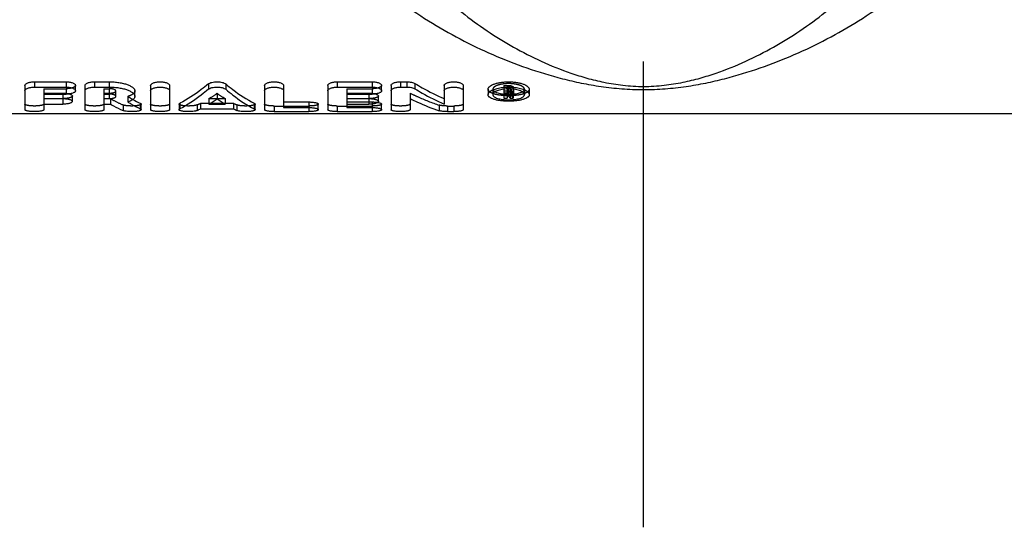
# Model space of a CAD drawing. Header units: millimetres. Extents: x 437 to 563, y 464 to 538.
# Tile 2 of 4: x 467 to 519, y 464 to 491. Entities that reach past the tile are written whole.
import ezdxf

# ---------------------------------------------------------------- set-up
doc = ezdxf.new("R2010")
doc.units = ezdxf.units.MM
doc.header["$LTSCALE"] = 65.185185
doc.linetypes.add('CENTER', pattern=[0.6, 0.375, -0.075, 0.075, -0.075])
doc.linetypes.add('HIDDEN', pattern=[0.2, 0.1, -0.1])
for name, color, linetype in [('ACHSEN_S', 7, 'CONTINUOUS'), ('KOERPER', 7, 'CONTINUOUS'), ('KONST.EL_MIT_GEO', 7, 'CONTINUOUS')]:
    doc.layers.add(name, color=color, linetype=linetype)

msp = doc.modelspace()

# ---------------------------------------------------------------- linework, layer by layer
at = {"layer": 'ACHSEN_S', "color": 2, "linetype": 'CENTER'}
msp.add_line((500, 464.25), (500, 537.853), dxfattribs=at)
at = {"layer": 'KOERPER', "color": 7, "linetype": 'Continuous'}
msp.add_line((541, 485.95), (459, 485.95), dxfattribs=at)
at = {"layer": 'KONST.EL_MIT_GEO', "color": 7, "linetype": 'Continuous'}
for p, q in [((468.02, 487.63), (468.02, 487.352)), ((468.02, 487.63), (469.68, 487.63)), ((469.68, 487.63), (469.68, 487.352)), ((471.174, 487.63), (471.174, 487.352)), ((471.174, 487.63), (471.948, 487.63)), ((471.948, 487.63), (471.948, 487.352)), ((477.154, 487.516), (477.154, 487.237)), ((478.066, 487.516), (478.066, 487.237)), ((483.923, 487.63), (483.923, 487.352)), ((483.923, 487.63), (485.749, 487.63)), ((485.749, 487.63), (485.749, 487.352)), ((487.244, 487.63), (487.244, 487.352)), ((487.244, 487.63), (487.576, 487.63)), ((487.576, 487.63), (487.576, 487.352)), ((487.998, 487.54), (487.998, 487.261)), ((467.522, 487.442), (467.522, 486.165)), ((468.02, 487.352), (469.68, 487.352)), ((468.518, 486.983), (468.518, 486.749)), ((468.518, 486.983), (469.68, 486.983)), ((469.514, 486.983), (469.514, 486.749)), ((470.178, 487.162), (470.178, 487.442)), ((470.676, 487.442), (470.676, 486.165)), ((471.174, 487.352), (471.948, 487.352)), ((471.672, 486.983), (471.672, 486.749)), ((471.672, 486.983), (471.948, 486.983)), ((471.948, 486.983), (471.948, 486.749)), ((473.297, 486.863), (473.297, 487.147)), ((474.12, 487.442), (474.12, 486.165)), ((475.116, 487.442), (475.116, 486.165)), ((480.104, 487.442), (480.104, 486.165)), ((481.1, 487.442), (481.1, 486.278)), ((483.425, 487.442), (483.425, 486.165)), ((483.923, 487.352), (485.749, 487.352)), ((484.421, 486.983), (484.421, 486.749)), ((484.421, 486.983), (485.749, 486.983)), ((485.583, 486.983), (485.583, 486.749)), ((486.248, 487.162), (486.248, 487.442)), ((486.746, 487.442), (486.746, 486.165)), ((487.244, 487.352), (487.576, 487.352)), ((489.537, 487.442), (489.537, 486.458)), ((490.533, 487.442), (490.533, 486.165)), ((491.84, 487.236), (491.84, 486.954)), ((492.67, 487.241), (492.67, 486.762)), ((492.67, 487.161), (492.877, 487.161)), ((492.836, 487.1), (492.877, 487.1)), ((492.836, 487.1), (492.836, 486.978)), ((492.836, 486.978), (492.877, 486.978)), ((492.877, 487.255), (492.877, 487.161)), ((492.877, 487.1), (492.877, 486.978)), ((493.002, 487.056), (493.002, 487.022)), ((493.165, 487.007), (493.165, 486.762)), ((493.167, 487.341), (493.168, 487.341)), ((493.168, 487.241), (493.168, 487.022)), ((494, 487.236), (494, 486.954)), ((468.518, 486.749), (469.514, 486.749)), ((468.518, 486.458), (468.518, 486.165)), ((468.518, 486.458), (469.514, 486.458)), ((470.012, 486.598), (470.012, 486.885)), ((471.672, 486.749), (471.948, 486.749)), ((471.672, 486.458), (471.672, 486.165)), ((471.672, 486.458), (472.013, 486.458)), ((473.575, 486.504), (473.575, 486.212)), ((473.622, 486.165), (473.622, 486.458)), ((475.614, 486.458), (475.614, 486.165)), ((475.657, 486.502), (475.657, 486.209)), ((477.186, 486.458), (478.034, 486.458)), ((479.564, 486.502), (479.564, 486.209)), ((479.606, 486.165), (479.606, 486.458)), ((481.1, 486.57), (482.429, 486.57)), ((482.429, 486.57), (482.429, 486.278)), ((482.927, 486.165), (482.927, 486.458)), ((484.421, 486.749), (485.583, 486.749)), ((484.421, 486.458), (484.421, 486.278)), ((484.421, 486.458), (485.583, 486.458)), ((485.749, 486.465), (485.749, 486.278)), ((486.081, 486.598), (486.081, 486.885)), ((486.248, 486.165), (486.248, 486.458)), ((487.742, 486.748), (487.742, 486.165)), ((492.67, 486.762), (492.836, 486.762)), ((492.836, 486.921), (492.887, 486.921)), ((492.836, 486.921), (492.836, 486.762)), ((492.995, 486.762), (493.165, 486.762)), ((476.748, 486.211), (478.472, 486.211)), ((480.602, 486.063), (482.429, 486.063)), ((481.1, 486.278), (482.429, 486.278)), ((483.923, 486.063), (485.749, 486.063)), ((484.421, 486.278), (485.749, 486.278)), ((489.703, 486.063), (490.035, 486.063))]:
    msp.add_line(p, q, dxfattribs=at)
at = {"layer": 'KONST.EL_MIT_GEO', "color": 8, "linetype": 'HIDDEN'}
for p, q in [((468.518, 487.265), (468.518, 486.983)), ((468.518, 487.265), (469.68, 487.265)), ((468.518, 487.034), (469.514, 487.034)), ((469.514, 487.034), (469.514, 486.983)), ((469.68, 487.265), (469.68, 486.983)), ((471.672, 487.265), (471.672, 486.983)), ((471.672, 487.265), (471.948, 487.265)), ((471.672, 487.034), (471.948, 487.034)), ((471.948, 487.265), (471.948, 486.983)), ((472.301, 486.863), (472.301, 487.147)), ((477.61, 487.024), (477.61, 486.739)), ((484.421, 487.265), (484.421, 486.983)), ((484.421, 487.265), (485.749, 487.265)), ((484.421, 487.034), (485.583, 487.034)), ((485.583, 487.034), (485.583, 486.983)), ((485.749, 487.265), (485.749, 486.983)), ((487.742, 487.034), (487.742, 486.748)), ((492.09, 487.236), (492.09, 486.954)), ((492.67, 487.441), (492.877, 487.441)), ((492.67, 487.441), (492.67, 487.241)), ((492.67, 487.047), (492.836, 487.047)), ((492.836, 487.381), (492.877, 487.381)), ((492.836, 487.381), (492.836, 487.1)), ((492.836, 487.26), (492.877, 487.26)), ((492.836, 487.204), (492.887, 487.204)), ((492.836, 486.978), (492.836, 486.921)), ((492.877, 487.441), (492.877, 487.255)), ((492.877, 487.161), (492.877, 487.1)), ((492.887, 487.204), (492.887, 486.921)), ((492.995, 487.047), (493.165, 487.047)), ((492.995, 487.047), (492.995, 486.762)), ((493.002, 487.337), (493.002, 487.056)), ((493.046, 487.222), (493.046, 486.939)), ((493.162, 487.051), (493.165, 487.047)), ((493.165, 487.047), (493.165, 487.007)), ((493.168, 487.337), (493.168, 487.241)), ((493.75, 487.236), (493.75, 486.954)), ((468.518, 486.747), (468.518, 486.458)), ((468.518, 486.747), (469.514, 486.747)), ((469.514, 486.747), (469.514, 486.458)), ((471.672, 486.747), (471.672, 486.458)), ((471.672, 486.747), (472.013, 486.747)), ((472.013, 486.747), (472.013, 486.458)), ((472.92, 486.861), (472.92, 486.573)), ((476.748, 486.504), (476.748, 486.211)), ((476.748, 486.504), (478.472, 486.504)), ((477.186, 486.747), (477.186, 486.458)), ((477.186, 486.747), (478.034, 486.747)), ((478.034, 486.747), (478.034, 486.458)), ((478.472, 486.504), (478.472, 486.211)), ((484.421, 486.747), (484.421, 486.458)), ((484.421, 486.747), (485.583, 486.747)), ((484.421, 486.57), (485.749, 486.57)), ((485.583, 486.747), (485.583, 486.458)), ((485.749, 486.57), (485.749, 486.465)), ((492.836, 486.972), (492.84, 486.972)), ((472.672, 486.415), (472.672, 486.121)), ((476.568, 486.417), (476.568, 486.123)), ((478.652, 486.417), (478.652, 486.123)), ((480.602, 486.358), (480.602, 486.063)), ((480.602, 486.358), (482.429, 486.358)), ((482.429, 486.278), (482.429, 486.063)), ((483.923, 486.358), (483.923, 486.063)), ((483.923, 486.358), (485.749, 486.358)), ((485.749, 486.278), (485.749, 486.063)), ((489.28, 486.404), (489.28, 486.11)), ((489.703, 486.358), (490.035, 486.358)), ((489.703, 486.358), (489.703, 486.063)), ((490.035, 486.358), (490.035, 486.063))]:
    msp.add_line(p, q, dxfattribs=at)
for centre, radius, start, end in [((473.328, 493.107), 7.439, 301.2417, 305.143), ((481.892, 493.107), 7.439, 234.857, 238.7583), ((492.911, 489.515), 2.545, 264.5517, 268.2941), ((497.945, 490.551), 6.065, 213.4943, 215.2937), ((498.165, 490.585), 6.126, 213.3009, 215.2337), ((492.939, 489.39), 2.419, 274.8069, 275.3557), ((476.873, 493.333), 7.585, 238.5831, 241.0027), ((474.034, 491.881), 6.024, 294.8811, 296.779), ((481.186, 491.881), 6.024, 243.221, 245.1189)]:
    msp.add_arc(centre, radius, start, end, dxfattribs=at)
at = {"layer": 'KONST.EL_MIT_GEO', "color": 7, "linetype": 'Continuous'}
for centre, radius, start, end in [((492.92, 485.087), 2.168, 91.1212, 91.2527), ((476.601, 492.845), 7.026, 241.0101, 244.4867), ((473.294, 492.788), 7.432, 301.585, 305.5062), ((481.927, 492.788), 7.432, 234.4938, 238.415), ((498.039, 490.284), 6.152, 213.1412, 214.9315), ((498.252, 490.314), 6.204, 212.9482, 214.9248), ((474.02, 491.544), 5.99, 295.1761, 297.0897), ((481.2, 491.544), 5.99, 242.9103, 244.8239)]:
    msp.add_arc(centre, radius, start, end, dxfattribs=at)
for points, knots in [([(478.378, 508.15), (478.378, 507.386), (478.474, 505.863), (478.898, 503.634), (479.576, 501.509), (480.472, 499.52), (481.55, 497.684), (483.166, 495.473), (485.49, 493.078), (488.129, 491.134), (490.354, 489.858), (492.079, 489.031), (493.874, 488.329), (495.436, 487.856), (496.743, 487.554), (497.783, 487.371), (498.873, 487.248), (500, 487.204), (501.127, 487.248), (502.217, 487.371), (503.257, 487.554), (504.564, 487.856), (506.126, 488.329), (507.921, 489.031), (509.646, 489.858), (511.871, 491.134), (514.51, 493.078), (516.834, 495.473), (518.45, 497.684), (519.528, 499.52), (520.424, 501.509), (521.102, 503.634), (521.526, 505.863), (521.622, 507.386), (521.622, 508.15)], [0, 0, 0, 0, 0.034693, 0.069038, 0.102766, 0.135725, 0.167869, 0.199231, 0.259867, 0.318514, 0.347414, 0.376232, 0.405229, 0.434873, 0.450209, 0.466114, 0.482748, 0.5, 0.517252, 0.533886, 0.549791, 0.565127, 0.594771, 0.623768, 0.652586, 0.681486, 0.740133, 0.800769, 0.832131, 0.864275, 0.897234, 0.930962, 0.965307, 1, 1, 1, 1]), ([(482.317, 508.15), (482.317, 507.415), (482.392, 505.953), (482.723, 503.81), (483.251, 501.764), (484.166, 499.252), (485.65, 496.441), (487.867, 493.574), (489.976, 491.606), (491.77, 490.292), (493.164, 489.43), (494.633, 488.68), (495.931, 488.157), (497.038, 487.81), (497.948, 487.587), (498.941, 487.427), (500, 487.365), (501.059, 487.427), (502.052, 487.587), (502.962, 487.81), (504.069, 488.157), (505.367, 488.68), (506.836, 489.43), (508.23, 490.292), (510.024, 491.606), (512.133, 493.574), (514.35, 496.441), (515.834, 499.252), (516.749, 501.764), (517.277, 503.81), (517.608, 505.953), (517.683, 507.415), (517.683, 508.15)], [0, 0, 0, 0, 0.036968, 0.073384, 0.10882, 0.143039, 0.207589, 0.267648, 0.324389, 0.351966, 0.379289, 0.406691, 0.434786, 0.44948, 0.465003, 0.481813, 0.5, 0.518187, 0.534997, 0.55052, 0.565214, 0.593309, 0.620711, 0.648034, 0.675611, 0.732352, 0.792411, 0.856961, 0.89118, 0.926616, 0.963032, 1, 1, 1, 1]), ([(467.522, 487.442), (467.522, 487.454), (467.53, 487.482), (467.562, 487.517), (467.609, 487.549), (467.672, 487.577), (467.747, 487.6), (467.864, 487.623), (467.956, 487.63), (468.02, 487.63)], [0, 0, 0, 0, 0.066255, 0.146574, 0.247393, 0.369053, 0.509448, 0.664555, 1, 1, 1, 1]), ([(469.68, 487.63), (469.743, 487.63), (469.835, 487.623), (469.952, 487.6), (470.027, 487.577), (470.09, 487.549), (470.138, 487.517), (470.17, 487.482), (470.178, 487.454), (470.178, 487.442)], [0, 0, 0, 0, 0.334187, 0.488951, 0.629201, 0.75097, 0.852118, 0.933558, 1, 1, 1, 1]), ([(470.676, 487.442), (470.676, 487.454), (470.685, 487.482), (470.716, 487.517), (470.764, 487.549), (470.827, 487.577), (470.902, 487.6), (471.019, 487.623), (471.111, 487.63), (471.174, 487.63)], [0, 0, 0, 0, 0.066255, 0.146574, 0.247393, 0.369053, 0.509448, 0.664555, 1, 1, 1, 1]), ([(471.948, 487.63), (472.035, 487.63), (472.206, 487.623), (472.455, 487.595), (472.686, 487.549), (472.89, 487.488), (473.059, 487.416), (473.172, 487.344), (473.238, 487.282), (473.271, 487.238), (473.292, 487.193), (473.297, 487.162), (473.297, 487.147)], [0, 0, 0, 0, 0.172169, 0.339452, 0.496528, 0.638307, 0.760722, 0.860741, 0.90219, 0.93861, 0.970724, 1, 1, 1, 1]), ([(474.12, 487.442), (474.12, 487.454), (474.129, 487.482), (474.161, 487.517), (474.209, 487.549), (474.271, 487.577), (474.347, 487.6), (474.463, 487.623), (474.618, 487.634), (474.773, 487.623), (474.89, 487.6), (474.965, 487.577), (475.028, 487.549), (475.076, 487.517), (475.108, 487.482), (475.116, 487.454), (475.116, 487.442)], [0, 0, 0, 0, 0.033317, 0.073984, 0.124475, 0.185355, 0.255469, 0.332836, 0.499985, 0.667146, 0.744511, 0.814632, 0.875521, 0.926033, 0.966725, 1, 1, 1, 1]), ([(477.154, 487.516), (477.033, 487.413), (476.564, 487.033), (476.053, 486.702), (475.657, 486.502)], [0, 0, 0, 0, 0.264013, 1, 1, 1, 1]), ([(477.154, 487.516), (477.177, 487.535), (477.237, 487.569), (477.344, 487.603), (477.472, 487.625), (477.61, 487.632), (477.749, 487.625), (477.876, 487.603), (477.983, 487.569), (478.043, 487.535), (478.066, 487.516)], [0, 0, 0, 0, 0.09404, 0.213225, 0.352147, 0.500147, 0.648175, 0.786938, 0.906039, 1, 1, 1, 1]), ([(478.066, 487.516), (478.187, 487.413), (478.656, 487.033), (479.167, 486.702), (479.564, 486.502)], [0, 0, 0, 0, 0.264013, 1, 1, 1, 1]), ([(480.104, 487.442), (480.104, 487.454), (480.113, 487.482), (480.145, 487.517), (480.193, 487.549), (480.255, 487.577), (480.331, 487.6), (480.447, 487.623), (480.602, 487.634), (480.757, 487.623), (480.874, 487.6), (480.949, 487.577), (481.012, 487.549), (481.06, 487.517), (481.092, 487.482), (481.1, 487.454), (481.1, 487.442)], [0, 0, 0, 0, 0.033317, 0.073984, 0.124475, 0.185355, 0.255469, 0.332836, 0.499985, 0.667146, 0.744511, 0.814632, 0.875521, 0.926033, 0.966725, 1, 1, 1, 1]), ([(483.425, 487.442), (483.425, 487.454), (483.433, 487.482), (483.465, 487.517), (483.513, 487.549), (483.575, 487.577), (483.651, 487.6), (483.767, 487.623), (483.86, 487.63), (483.923, 487.63)], [0, 0, 0, 0, 0.066255, 0.146574, 0.247393, 0.369053, 0.509448, 0.664555, 1, 1, 1, 1]), ([(485.749, 487.63), (485.812, 487.63), (485.905, 487.623), (486.021, 487.6), (486.096, 487.577), (486.159, 487.549), (486.207, 487.517), (486.239, 487.482), (486.248, 487.454), (486.248, 487.442)], [0, 0, 0, 0, 0.334187, 0.488951, 0.629201, 0.75097, 0.852118, 0.933558, 1, 1, 1, 1]), ([(486.746, 487.442), (486.746, 487.454), (486.754, 487.482), (486.786, 487.517), (486.833, 487.549), (486.896, 487.577), (486.971, 487.6), (487.088, 487.623), (487.181, 487.63), (487.244, 487.63)], [0, 0, 0, 0, 0.066255, 0.146574, 0.247393, 0.369053, 0.509448, 0.664555, 1, 1, 1, 1]), ([(487.576, 487.63), (487.656, 487.63), (487.773, 487.619), (487.913, 487.581), (487.973, 487.555), (487.998, 487.54)], [0, 0, 0, 0, 0.554483, 0.797028, 1, 1, 1, 1]), ([(487.998, 487.54), (488.124, 487.463), (488.623, 487.173), (489.141, 486.916), (489.537, 486.747)], [0, 0, 0, 0, 0.255558, 1, 1, 1, 1]), ([(489.537, 487.442), (489.537, 487.454), (489.545, 487.482), (489.577, 487.517), (489.625, 487.549), (489.688, 487.577), (489.763, 487.6), (489.88, 487.623), (490.035, 487.634), (490.19, 487.623), (490.306, 487.6), (490.382, 487.577), (490.444, 487.549), (490.492, 487.517), (490.524, 487.482), (490.533, 487.454), (490.533, 487.442)], [0, 0, 0, 0, 0.033317, 0.073984, 0.124475, 0.185355, 0.255469, 0.332836, 0.499985, 0.667146, 0.744511, 0.814632, 0.875521, 0.926033, 0.966725, 1, 1, 1, 1]), ([(491.84, 487.236), (491.84, 487.249), (491.844, 487.274), (491.86, 487.312), (491.887, 487.348), (491.94, 487.399), (492.031, 487.457), (492.166, 487.516), (492.329, 487.565), (492.514, 487.602), (492.713, 487.625), (492.92, 487.632), (493.126, 487.625), (493.325, 487.602), (493.51, 487.565), (493.673, 487.516), (493.809, 487.457), (493.9, 487.399), (493.952, 487.348), (493.979, 487.312), (493.996, 487.274), (494, 487.249), (494, 487.236)], [0, 0, 0, 0, 0.01513, 0.031532, 0.049963, 0.070926, 0.121088, 0.182211, 0.252896, 0.331045, 0.414249, 0.499994, 0.585741, 0.668946, 0.747096, 0.817783, 0.878906, 0.92907, 0.950034, 0.968465, 0.984868, 1, 1, 1, 1]), ([(467.522, 487.162), (467.522, 487.174), (467.53, 487.202), (467.562, 487.238), (467.609, 487.271), (467.672, 487.299), (467.747, 487.322), (467.864, 487.346), (467.956, 487.352), (468.02, 487.352)], [0, 0, 0, 0, 0.066922, 0.147689, 0.248705, 0.370349, 0.510562, 0.665366, 1, 1, 1, 1]), ([(469.68, 487.352), (469.743, 487.352), (469.835, 487.346), (469.952, 487.322), (470.027, 487.299), (470.09, 487.271), (470.138, 487.239), (470.17, 487.203), (470.178, 487.174), (470.178, 487.162)], [0, 0, 0, 0, 0.333379, 0.48784, 0.627907, 0.749658, 0.850998, 0.93289, 1, 1, 1, 1]), ([(470.178, 487.162), (470.178, 487.149), (470.17, 487.121), (470.138, 487.087), (470.09, 487.057), (470.027, 487.031), (469.952, 487.01), (469.836, 486.989), (469.743, 486.983), (469.68, 486.983)], [0, 0, 0, 0, 0.06685, 0.147424, 0.247198, 0.367838, 0.507641, 0.662841, 1, 1, 1, 1]), ([(469.852, 486.993), (469.875, 486.987), (469.907, 486.976), (469.947, 486.958), (469.983, 486.937), (470.012, 486.909), (470.012, 486.885)], [0, 0, 0, 0, 0.356398, 0.50829, 0.641539, 1, 1, 1, 1]), ([(470.676, 487.162), (470.676, 487.174), (470.685, 487.202), (470.716, 487.238), (470.764, 487.271), (470.827, 487.299), (470.902, 487.322), (471.019, 487.346), (471.111, 487.352), (471.174, 487.352)], [0, 0, 0, 0, 0.066922, 0.147689, 0.248705, 0.370349, 0.510562, 0.665366, 1, 1, 1, 1]), ([(471.948, 487.352), (472.035, 487.352), (472.206, 487.346), (472.455, 487.317), (472.686, 487.271), (472.89, 487.209), (473.059, 487.135), (473.172, 487.063), (473.238, 487), (473.271, 486.955), (473.292, 486.909), (473.297, 486.878), (473.297, 486.863)], [0, 0, 0, 0, 0.171776, 0.338704, 0.495502, 0.637119, 0.759523, 0.859724, 0.901348, 0.938003, 0.970405, 1, 1, 1, 1]), ([(472.301, 486.863), (472.301, 486.871), (472.295, 486.889), (472.272, 486.911), (472.239, 486.931), (472.195, 486.949), (472.142, 486.964), (472.059, 486.979), (471.993, 486.983), (471.948, 486.983)], [0, 0, 0, 0, 0.060968, 0.138091, 0.236435, 0.357732, 0.499762, 0.656566, 1, 1, 1, 1]), ([(474.12, 487.162), (474.12, 487.174), (474.129, 487.203), (474.161, 487.239), (474.209, 487.271), (474.271, 487.299), (474.347, 487.322), (474.463, 487.346), (474.618, 487.357), (474.773, 487.346), (474.89, 487.322), (474.965, 487.299), (475.028, 487.271), (475.076, 487.239), (475.108, 487.203), (475.116, 487.174), (475.116, 487.162)], [0, 0, 0, 0, 0.033653, 0.074544, 0.125131, 0.186002, 0.256024, 0.33324, 0.499985, 0.666742, 0.743956, 0.813985, 0.874865, 0.925472, 0.966391, 1, 1, 1, 1]), ([(477.154, 487.237), (477.033, 487.132), (476.565, 486.748), (476.054, 486.412), (475.657, 486.209)], [0, 0, 0, 0, 0.264299, 1, 1, 1, 1]), ([(477.154, 487.237), (477.177, 487.257), (477.237, 487.291), (477.344, 487.325), (477.472, 487.347), (477.61, 487.355), (477.749, 487.347), (477.876, 487.325), (477.983, 487.291), (478.043, 487.257), (478.066, 487.237)], [0, 0, 0, 0, 0.094274, 0.213487, 0.352309, 0.500147, 0.648012, 0.786676, 0.905806, 1, 1, 1, 1]), ([(478.066, 487.237), (478.187, 487.132), (478.656, 486.748), (479.167, 486.412), (479.564, 486.209)], [0, 0, 0, 0, 0.264299, 1, 1, 1, 1]), ([(480.104, 487.162), (480.104, 487.174), (480.113, 487.203), (480.145, 487.239), (480.193, 487.271), (480.255, 487.299), (480.331, 487.322), (480.447, 487.346), (480.602, 487.357), (480.758, 487.346), (480.874, 487.322), (480.949, 487.299), (481.012, 487.271), (481.06, 487.239), (481.092, 487.203), (481.1, 487.174), (481.1, 487.162)], [0, 0, 0, 0, 0.033653, 0.074544, 0.125131, 0.186002, 0.256024, 0.33324, 0.499985, 0.666742, 0.743956, 0.813985, 0.874865, 0.925472, 0.966391, 1, 1, 1, 1]), ([(483.425, 487.162), (483.425, 487.174), (483.433, 487.202), (483.465, 487.238), (483.513, 487.271), (483.575, 487.299), (483.651, 487.322), (483.767, 487.346), (483.86, 487.352), (483.923, 487.352)], [0, 0, 0, 0, 0.066922, 0.147689, 0.248705, 0.370349, 0.510562, 0.665366, 1, 1, 1, 1]), ([(485.749, 487.352), (485.812, 487.352), (485.905, 487.346), (486.021, 487.322), (486.096, 487.299), (486.159, 487.271), (486.207, 487.239), (486.239, 487.203), (486.248, 487.174), (486.248, 487.162)], [0, 0, 0, 0, 0.333379, 0.48784, 0.627907, 0.749658, 0.850998, 0.93289, 1, 1, 1, 1]), ([(486.248, 487.162), (486.248, 487.149), (486.239, 487.121), (486.207, 487.087), (486.159, 487.057), (486.097, 487.031), (486.022, 487.01), (485.905, 486.989), (485.813, 486.983), (485.749, 486.983)], [0, 0, 0, 0, 0.06685, 0.147424, 0.247198, 0.367838, 0.507641, 0.662841, 1, 1, 1, 1]), ([(485.921, 486.993), (485.944, 486.987), (485.977, 486.976), (486.016, 486.958), (486.052, 486.937), (486.081, 486.909), (486.081, 486.885)], [0, 0, 0, 0, 0.356399, 0.508291, 0.64154, 1, 1, 1, 1]), ([(486.746, 487.162), (486.746, 487.174), (486.754, 487.202), (486.786, 487.238), (486.833, 487.271), (486.896, 487.299), (486.971, 487.322), (487.088, 487.346), (487.181, 487.352), (487.244, 487.352)], [0, 0, 0, 0, 0.066922, 0.147689, 0.248705, 0.370349, 0.510562, 0.665366, 1, 1, 1, 1]), ([(487.576, 487.352), (487.656, 487.352), (487.773, 487.342), (487.913, 487.303), (487.973, 487.277), (487.998, 487.261)], [0, 0, 0, 0, 0.554111, 0.796701, 1, 1, 1, 1]), ([(487.998, 487.261), (488.124, 487.184), (488.623, 486.889), (489.141, 486.629), (489.537, 486.458)], [0, 0, 0, 0, 0.255708, 1, 1, 1, 1]), ([(489.537, 487.162), (489.537, 487.174), (489.545, 487.203), (489.577, 487.239), (489.625, 487.271), (489.688, 487.299), (489.763, 487.322), (489.879, 487.346), (490.035, 487.357), (490.19, 487.346), (490.306, 487.322), (490.382, 487.299), (490.444, 487.271), (490.492, 487.239), (490.524, 487.203), (490.533, 487.174), (490.533, 487.162)], [0, 0, 0, 0, 0.033653, 0.074544, 0.125131, 0.186002, 0.256024, 0.33324, 0.499985, 0.666742, 0.743956, 0.813985, 0.874865, 0.925472, 0.966391, 1, 1, 1, 1]), ([(491.84, 486.954), (491.84, 486.977), (491.854, 487.028), (491.91, 487.094), (491.995, 487.156), (492.063, 487.191), (492.102, 487.208)], [0, 0, 0, 0, 0.179845, 0.397967, 0.670406, 1, 1, 1, 1]), ([(492.872, 487.255), (492.821, 487.254), (492.721, 487.248), (492.575, 487.229), (492.441, 487.2), (492.323, 487.162), (492.226, 487.118), (492.152, 487.069), (492.103, 487.015), (492.09, 486.973), (492.09, 486.954)], [0, 0, 0, 0, 0.173374, 0.340532, 0.496851, 0.636696, 0.758144, 0.857363, 0.936116, 1, 1, 1, 1]), ([(492.102, 487.208), (492.173, 487.239), (492.334, 487.291), (492.594, 487.338), (492.877, 487.357), (493.07, 487.35), (493.167, 487.341)], [0, 0, 0, 0, 0.216201, 0.464931, 0.731301, 1, 1, 1, 1]), ([(492.2, 487.1), (492.228, 487.084), (492.294, 487.056), (492.45, 487.01), (492.579, 486.991), (492.67, 486.982)], [0, 0, 0, 0, 0.200809, 0.437725, 1, 1, 1, 1]), ([(493.75, 486.954), (493.75, 486.974), (493.739, 487.007), (493.711, 487.043), (493.668, 487.083), (493.594, 487.129), (493.484, 487.174), (493.352, 487.212), (493.203, 487.239), (493.043, 487.254), (492.933, 487.256), (492.877, 487.255)], [0, 0, 0, 0, 0.062483, 0.099498, 0.141378, 0.241816, 0.3649, 0.506306, 0.663518, 0.829167, 1, 1, 1, 1]), ([(492.877, 487.161), (492.914, 487.161), (492.969, 487.158), (493.037, 487.145), (493.081, 487.132), (493.117, 487.116), (493.145, 487.098), (493.163, 487.079), (493.168, 487.063), (493.168, 487.056)], [0, 0, 0, 0, 0.339269, 0.494352, 0.63539, 0.756719, 0.855759, 0.935119, 1, 1, 1, 1]), ([(493.002, 487.056), (493.002, 487.062), (492.994, 487.073), (492.98, 487.081), (492.958, 487.091), (492.923, 487.098), (492.893, 487.1), (492.877, 487.1)], [0, 0, 0, 0, 0.141204, 0.239919, 0.361551, 0.658485, 1, 1, 1, 1]), ([(492.877, 486.978), (492.893, 486.978), (492.923, 486.98), (492.958, 486.987), (492.98, 486.996), (492.994, 487.005), (493.002, 487.015), (493.002, 487.022)], [0, 0, 0, 0, 0.343498, 0.640363, 0.762266, 0.860656, 1, 1, 1, 1]), ([(493.168, 487.022), (493.168, 487.013), (493.16, 486.994), (493.133, 486.972), (493.094, 486.953), (493.063, 486.943), (493.046, 486.939)], [0, 0, 0, 0, 0.163901, 0.377049, 0.657315, 1, 1, 1, 1]), ([(493.165, 486.982), (493.257, 486.99), (493.387, 487.009), (493.545, 487.055), (493.611, 487.084), (493.64, 487.1)], [0, 0, 0, 0, 0.562495, 0.799325, 1, 1, 1, 1]), ([(493.168, 487.341), (493.273, 487.331), (493.467, 487.302), (493.655, 487.244), (493.738, 487.208)], [0, 0, 0, 0, 0.536793, 1, 1, 1, 1]), ([(493.738, 487.208), (493.776, 487.191), (493.845, 487.156), (493.93, 487.094), (493.985, 487.028), (494, 486.977), (494, 486.954)], [0, 0, 0, 0, 0.329593, 0.602024, 0.820141, 1, 1, 1, 1]), ([(469.514, 486.749), (469.577, 486.749), (469.67, 486.744), (469.787, 486.724), (469.862, 486.706), (469.924, 486.684), (469.971, 486.658), (470.003, 486.631), (470.012, 486.608), (470.012, 486.598)], [0, 0, 0, 0, 0.348908, 0.508854, 0.651905, 0.773603, 0.871067, 0.944402, 1, 1, 1, 1]), ([(470.012, 486.598), (470.012, 486.588), (470.003, 486.565), (469.971, 486.539), (469.924, 486.515), (469.862, 486.495), (469.787, 486.479), (469.702, 486.467), (469.61, 486.459), (469.546, 486.458), (469.514, 486.458)], [0, 0, 0, 0, 0.055175, 0.127296, 0.223543, 0.344457, 0.487407, 0.647994, 0.820917, 1, 1, 1, 1]), ([(471.948, 486.749), (471.993, 486.749), (472.059, 486.753), (472.142, 486.766), (472.195, 486.78), (472.239, 486.796), (472.272, 486.816), (472.295, 486.837), (472.301, 486.855), (472.301, 486.863)], [0, 0, 0, 0, 0.3456, 0.502735, 0.644605, 0.7656, 0.862958, 0.939216, 1, 1, 1, 1]), ([(472.013, 486.458), (472.067, 486.426), (472.283, 486.305), (472.504, 486.195), (472.672, 486.121)], [0, 0, 0, 0, 0.255009, 1, 1, 1, 1]), ([(473.297, 486.863), (473.297, 486.849), (473.293, 486.819), (473.273, 486.777), (473.241, 486.736), (473.179, 486.683), (473.071, 486.624), (472.974, 486.589), (472.92, 486.573)], [0, 0, 0, 0, 0.08502, 0.175141, 0.275171, 0.388199, 0.661403, 1, 1, 1, 1]), ([(472.92, 486.573), (472.974, 486.539), (473.188, 486.411), (473.408, 486.293), (473.575, 486.212)], [0, 0, 0, 0, 0.2551, 1, 1, 1, 1]), ([(473.575, 486.504), (473.582, 486.501), (473.594, 486.494), (473.612, 486.481), (473.622, 486.467), (473.622, 486.458)], [0, 0, 0, 0, 0.3402, 0.614547, 1, 1, 1, 1]), ([(475.614, 486.458), (475.614, 486.467), (475.623, 486.48), (475.639, 486.492), (475.65, 486.499), (475.657, 486.502)], [0, 0, 0, 0, 0.391047, 0.66375, 1, 1, 1, 1]), ([(479.564, 486.502), (479.57, 486.499), (479.581, 486.492), (479.598, 486.48), (479.606, 486.467), (479.606, 486.458)], [0, 0, 0, 0, 0.336309, 0.609065, 1, 1, 1, 1]), ([(482.429, 486.57), (482.492, 486.57), (482.585, 486.566), (482.702, 486.552), (482.777, 486.538), (482.838, 486.522), (482.88, 486.505), (482.905, 486.491), (482.919, 486.479), (482.927, 486.466), (482.927, 486.458)], [0, 0, 0, 0, 0.362087, 0.526868, 0.67281, 0.794925, 0.889668, 0.926444, 0.95633, 1, 1, 1, 1]), ([(485.583, 486.749), (485.647, 486.749), (485.739, 486.744), (485.856, 486.724), (485.931, 486.706), (485.994, 486.684), (486.041, 486.658), (486.072, 486.631), (486.081, 486.608), (486.081, 486.598)], [0, 0, 0, 0, 0.348908, 0.508854, 0.651905, 0.773603, 0.871067, 0.944402, 1, 1, 1, 1]), ([(486.081, 486.598), (486.081, 486.588), (486.072, 486.565), (486.041, 486.539), (485.994, 486.515), (485.932, 486.495), (485.857, 486.479), (485.772, 486.467), (485.679, 486.459), (485.616, 486.458), (485.583, 486.458)], [0, 0, 0, 0, 0.055175, 0.127296, 0.223543, 0.344457, 0.487407, 0.647994, 0.820917, 1, 1, 1, 1]), ([(486.049, 486.547), (486.077, 486.542), (486.127, 486.531), (486.183, 486.513), (486.217, 486.496), (486.237, 486.483), (486.248, 486.468), (486.248, 486.458)], [0, 0, 0, 0, 0.377689, 0.672428, 0.785706, 0.876079, 1, 1, 1, 1]), ([(487.742, 486.748), (487.869, 486.684), (488.369, 486.443), (488.887, 486.238), (489.28, 486.11)], [0, 0, 0, 0, 0.255375, 1, 1, 1, 1]), ([(494, 486.954), (494, 486.942), (493.996, 486.916), (493.98, 486.88), (493.953, 486.845), (493.901, 486.799), (493.81, 486.748), (493.675, 486.699), (493.513, 486.66), (493.328, 486.631), (493.128, 486.613), (492.92, 486.607), (492.712, 486.613), (492.512, 486.631), (492.327, 486.66), (492.164, 486.699), (492.03, 486.748), (491.939, 486.799), (491.887, 486.845), (491.86, 486.88), (491.843, 486.916), (491.84, 486.942), (491.84, 486.954)], [0, 0, 0, 0, 0.015308, 0.031478, 0.049388, 0.069667, 0.118361, 0.178385, 0.248747, 0.327529, 0.412233, 0.499994, 0.587755, 0.672461, 0.751245, 0.821608, 0.881633, 0.930329, 0.95061, 0.968519, 0.98469, 1, 1, 1, 1]), ([(492.09, 486.954), (492.09, 486.944), (492.092, 486.925), (492.105, 486.897), (492.126, 486.87), (492.166, 486.834), (492.236, 486.794), (492.339, 486.755), (492.464, 486.724), (492.606, 486.701), (492.76, 486.687), (492.92, 486.683), (493.079, 486.687), (493.233, 486.701), (493.375, 486.724), (493.5, 486.755), (493.604, 486.794), (493.674, 486.834), (493.714, 486.87), (493.734, 486.897), (493.747, 486.925), (493.75, 486.944), (493.75, 486.954)], [0, 0, 0, 0, 0.015274, 0.031525, 0.04958, 0.0699, 0.118619, 0.178968, 0.2491, 0.328056, 0.412408, 0.49999, 0.587605, 0.671931, 0.750896, 0.821032, 0.881366, 0.930106, 0.950416, 0.968462, 0.984718, 1, 1, 1, 1]), ([(468.518, 486.165), (468.518, 486.158), (468.511, 486.145), (468.496, 486.134), (468.471, 486.12), (468.429, 486.105), (468.368, 486.09), (468.293, 486.079), (468.208, 486.07), (468.116, 486.065), (468.02, 486.063), (467.924, 486.065), (467.831, 486.07), (467.746, 486.079), (467.671, 486.09), (467.61, 486.105), (467.568, 486.12), (467.544, 486.134), (467.529, 486.145), (467.522, 486.158), (467.522, 486.165)], [0, 0, 0, 0, 0.02177, 0.036554, 0.054716, 0.101714, 0.162542, 0.235478, 0.318024, 0.407262, 0.499987, 0.592719, 0.681964, 0.764508, 0.83745, 0.898287, 0.945287, 0.963447, 0.97823, 1, 1, 1, 1]), ([(471.672, 486.165), (471.672, 486.158), (471.665, 486.145), (471.65, 486.134), (471.626, 486.12), (471.584, 486.105), (471.523, 486.09), (471.448, 486.079), (471.363, 486.07), (471.27, 486.065), (471.174, 486.063), (471.078, 486.065), (470.986, 486.07), (470.901, 486.079), (470.826, 486.09), (470.765, 486.105), (470.723, 486.12), (470.698, 486.134), (470.683, 486.145), (470.676, 486.158), (470.676, 486.165)], [0, 0, 0, 0, 0.02177, 0.036554, 0.054716, 0.101714, 0.162542, 0.235478, 0.318024, 0.407262, 0.499987, 0.592719, 0.681964, 0.764508, 0.83745, 0.898287, 0.945287, 0.963447, 0.97823, 1, 1, 1, 1]), ([(473.622, 486.165), (473.622, 486.15), (473.595, 486.129), (473.556, 486.113), (473.509, 486.099), (473.451, 486.087), (473.384, 486.077), (473.31, 486.07), (473.202, 486.063), (473.066, 486.062), (472.911, 486.071), (472.794, 486.086), (472.717, 486.104), (472.686, 486.115), (472.672, 486.121)], [0, 0, 0, 0, 0.045969, 0.084729, 0.134691, 0.195186, 0.264787, 0.341707, 0.423929, 0.59468, 0.758989, 0.898894, 0.954956, 1, 1, 1, 1]), ([(473.575, 486.212), (473.582, 486.208), (473.595, 486.202), (473.613, 486.188), (473.622, 486.174), (473.622, 486.165)], [0, 0, 0, 0, 0.339028, 0.612971, 1, 1, 1, 1]), ([(475.116, 486.165), (475.116, 486.158), (475.109, 486.145), (475.094, 486.134), (475.07, 486.12), (475.028, 486.105), (474.966, 486.09), (474.892, 486.079), (474.807, 486.07), (474.714, 486.065), (474.618, 486.063), (474.522, 486.065), (474.43, 486.07), (474.345, 486.079), (474.27, 486.09), (474.208, 486.105), (474.167, 486.12), (474.142, 486.134), (474.127, 486.145), (474.12, 486.158), (474.12, 486.165)], [0, 0, 0, 0, 0.02177, 0.036554, 0.054716, 0.101714, 0.162542, 0.235478, 0.318024, 0.407262, 0.499987, 0.592719, 0.681964, 0.764508, 0.83745, 0.898287, 0.945287, 0.963447, 0.97823, 1, 1, 1, 1]), ([(475.614, 486.165), (475.614, 486.174), (475.623, 486.187), (475.639, 486.2), (475.65, 486.206), (475.657, 486.209)], [0, 0, 0, 0, 0.392609, 0.664919, 1, 1, 1, 1]), ([(476.568, 486.123), (476.555, 486.117), (476.525, 486.106), (476.449, 486.087), (476.332, 486.071), (476.177, 486.062), (476.039, 486.063), (475.931, 486.07), (475.855, 486.077), (475.787, 486.086), (475.729, 486.098), (475.681, 486.112), (475.642, 486.128), (475.614, 486.15), (475.614, 486.165)], [0, 0, 0, 0, 0.043826, 0.098889, 0.237567, 0.40154, 0.572837, 0.655586, 0.73305, 0.80317, 0.864199, 0.914662, 0.953782, 1, 1, 1, 1]), ([(479.606, 486.165), (479.606, 486.15), (479.579, 486.128), (479.539, 486.112), (479.491, 486.098), (479.433, 486.086), (479.365, 486.077), (479.29, 486.07), (479.181, 486.063), (479.044, 486.062), (478.888, 486.071), (478.771, 486.087), (478.696, 486.106), (478.665, 486.117), (478.652, 486.123)], [0, 0, 0, 0, 0.04624, 0.085342, 0.135778, 0.19681, 0.266962, 0.344461, 0.427187, 0.598536, 0.762605, 0.901217, 0.956227, 1, 1, 1, 1]), ([(479.564, 486.209), (479.57, 486.206), (479.581, 486.2), (479.598, 486.187), (479.606, 486.174), (479.606, 486.165)], [0, 0, 0, 0, 0.335139, 0.607503, 1, 1, 1, 1]), ([(480.602, 486.063), (480.57, 486.063), (480.506, 486.065), (480.414, 486.07), (480.329, 486.079), (480.254, 486.09), (480.192, 486.105), (480.151, 486.12), (480.126, 486.134), (480.111, 486.145), (480.104, 486.158), (480.104, 486.165)], [0, 0, 0, 0, 0.185467, 0.36385, 0.529053, 0.674848, 0.796508, 0.890528, 0.926772, 0.956417, 1, 1, 1, 1]), ([(482.429, 486.278), (482.492, 486.278), (482.585, 486.274), (482.702, 486.26), (482.777, 486.246), (482.839, 486.229), (482.88, 486.213), (482.905, 486.198), (482.919, 486.186), (482.927, 486.173), (482.927, 486.165)], [0, 0, 0, 0, 0.361656, 0.52627, 0.672102, 0.794185, 0.889004, 0.925872, 0.955896, 1, 1, 1, 1]), ([(482.927, 486.165), (482.927, 486.158), (482.92, 486.145), (482.905, 486.134), (482.88, 486.12), (482.838, 486.105), (482.777, 486.09), (482.702, 486.079), (482.617, 486.07), (482.525, 486.065), (482.461, 486.063), (482.429, 486.063)], [0, 0, 0, 0, 0.043606, 0.073141, 0.109521, 0.203514, 0.325177, 0.471089, 0.63624, 0.814783, 1, 1, 1, 1]), ([(483.923, 486.063), (483.891, 486.063), (483.827, 486.065), (483.735, 486.07), (483.649, 486.079), (483.575, 486.09), (483.513, 486.105), (483.471, 486.12), (483.447, 486.134), (483.432, 486.145), (483.425, 486.158), (483.425, 486.165)], [0, 0, 0, 0, 0.185467, 0.36385, 0.529053, 0.674848, 0.796508, 0.890528, 0.926772, 0.956417, 1, 1, 1, 1]), ([(485.749, 486.278), (485.813, 486.278), (485.906, 486.274), (486.023, 486.26), (486.098, 486.246), (486.159, 486.229), (486.201, 486.213), (486.225, 486.198), (486.24, 486.186), (486.248, 486.173), (486.248, 486.165)], [0, 0, 0, 0, 0.361656, 0.52627, 0.672102, 0.794185, 0.889004, 0.925872, 0.955896, 1, 1, 1, 1]), ([(486.248, 486.165), (486.248, 486.158), (486.24, 486.145), (486.225, 486.134), (486.201, 486.12), (486.159, 486.105), (486.098, 486.09), (486.023, 486.079), (485.938, 486.07), (485.845, 486.065), (485.782, 486.063), (485.749, 486.063)], [0, 0, 0, 0, 0.043606, 0.073141, 0.109521, 0.203514, 0.325177, 0.471089, 0.63624, 0.814783, 1, 1, 1, 1]), ([(487.742, 486.165), (487.742, 486.158), (487.735, 486.145), (487.72, 486.134), (487.695, 486.12), (487.654, 486.105), (487.592, 486.09), (487.517, 486.079), (487.432, 486.07), (487.34, 486.065), (487.244, 486.063), (487.148, 486.065), (487.055, 486.07), (486.97, 486.079), (486.895, 486.09), (486.834, 486.105), (486.792, 486.12), (486.768, 486.134), (486.753, 486.145), (486.746, 486.158), (486.746, 486.165)], [0, 0, 0, 0, 0.02177, 0.036554, 0.054716, 0.101714, 0.162542, 0.235478, 0.318024, 0.407262, 0.499987, 0.592719, 0.681964, 0.764508, 0.83745, 0.898287, 0.945287, 0.963447, 0.97823, 1, 1, 1, 1]), ([(489.703, 486.063), (489.622, 486.063), (489.507, 486.068), (489.366, 486.088), (489.306, 486.101), (489.28, 486.11)], [0, 0, 0, 0, 0.56723, 0.807804, 1, 1, 1, 1]), ([(490.533, 486.165), (490.533, 486.158), (490.526, 486.145), (490.511, 486.134), (490.486, 486.12), (490.445, 486.105), (490.383, 486.09), (490.308, 486.079), (490.223, 486.07), (490.131, 486.065), (490.067, 486.063), (490.035, 486.063)], [0, 0, 0, 0, 0.04361, 0.073228, 0.109461, 0.203526, 0.325117, 0.470998, 0.636125, 0.814628, 1, 1, 1, 1])]:
    msp.add_open_spline(points, degree=3, knots=knots, dxfattribs=at)
at = {"layer": 'KONST.EL_MIT_GEO', "color": 8, "linetype": 'HIDDEN'}
for points, knots in [([(493.75, 487.236), (493.75, 487.256), (493.74, 487.287), (493.713, 487.322), (493.673, 487.36), (493.604, 487.404), (493.5, 487.449), (493.374, 487.485), (493.232, 487.513), (493.079, 487.53), (492.92, 487.536), (492.761, 487.53), (492.607, 487.513), (492.466, 487.485), (492.34, 487.449), (492.236, 487.404), (492.166, 487.36), (492.126, 487.322), (492.1, 487.287), (492.09, 487.256), (492.09, 487.236)], [0, 0, 0, 0, 0.031225, 0.049656, 0.070477, 0.12028, 0.181441, 0.251828, 0.330386, 0.413744, 0.499988, 0.586265, 0.669598, 0.748165, 0.818558, 0.879701, 0.929527, 0.950338, 0.968761, 1, 1, 1, 1]), ([(469.514, 487.034), (469.575, 487.034), (469.688, 487.028), (469.801, 487.008), (469.852, 486.993)], [0, 0, 0, 0, 0.532057, 1, 1, 1, 1]), ([(470.178, 487.442), (470.178, 487.429), (470.17, 487.402), (470.138, 487.368), (470.09, 487.338), (470.027, 487.312), (469.952, 487.292), (469.836, 487.271), (469.743, 487.265), (469.68, 487.265)], [0, 0, 0, 0, 0.066175, 0.146311, 0.245913, 0.366587, 0.506576, 0.662072, 1, 1, 1, 1]), ([(472.301, 487.147), (472.301, 487.155), (472.295, 487.173), (472.272, 487.194), (472.239, 487.214), (472.195, 487.232), (472.142, 487.246), (472.059, 487.261), (471.993, 487.265), (471.948, 487.265)], [0, 0, 0, 0, 0.06035, 0.137076, 0.235258, 0.35658, 0.498777, 0.65585, 1, 1, 1, 1]), ([(471.948, 487.034), (471.993, 487.034), (472.059, 487.038), (472.142, 487.051), (472.195, 487.065), (472.239, 487.081), (472.272, 487.1), (472.295, 487.121), (472.301, 487.139), (472.301, 487.147)], [0, 0, 0, 0, 0.346287, 0.503685, 0.645725, 0.766754, 0.863966, 0.939837, 1, 1, 1, 1]), ([(473.297, 487.147), (473.297, 487.133), (473.293, 487.103), (473.273, 487.062), (473.241, 487.022), (473.179, 486.969), (473.071, 486.911), (472.974, 486.877), (472.92, 486.861)], [0, 0, 0, 0, 0.084337, 0.173913, 0.273615, 0.386551, 0.660222, 1, 1, 1, 1]), ([(485.583, 487.034), (485.644, 487.034), (485.758, 487.028), (485.87, 487.008), (485.921, 486.993)], [0, 0, 0, 0, 0.532056, 1, 1, 1, 1]), ([(486.248, 487.442), (486.248, 487.429), (486.239, 487.402), (486.207, 487.368), (486.159, 487.338), (486.097, 487.312), (486.021, 487.292), (485.905, 487.271), (485.813, 487.265), (485.749, 487.265)], [0, 0, 0, 0, 0.066175, 0.146311, 0.245913, 0.366587, 0.506576, 0.662072, 1, 1, 1, 1]), ([(487.742, 487.034), (487.869, 486.971), (488.369, 486.732), (488.887, 486.53), (489.28, 486.404)], [0, 0, 0, 0, 0.255236, 1, 1, 1, 1]), ([(494, 487.236), (494, 487.224), (493.996, 487.199), (493.98, 487.164), (493.953, 487.129), (493.901, 487.084), (493.81, 487.033), (493.675, 486.985), (493.513, 486.946), (493.328, 486.918), (493.128, 486.9), (492.92, 486.894), (492.712, 486.9), (492.512, 486.918), (492.327, 486.946), (492.164, 486.985), (492.03, 487.033), (491.939, 487.084), (491.887, 487.129), (491.86, 487.164), (491.843, 487.199), (491.84, 487.224), (491.84, 487.236)], [0, 0, 0, 0, 0.015139, 0.031161, 0.048956, 0.069154, 0.117777, 0.177823, 0.248272, 0.327188, 0.412056, 0.499994, 0.587932, 0.672802, 0.751719, 0.82217, 0.882217, 0.930842, 0.951042, 0.968835, 0.984859, 1, 1, 1, 1]), ([(492.09, 487.236), (492.09, 487.224), (492.095, 487.198), (492.118, 487.161), (492.154, 487.128), (492.183, 487.109), (492.2, 487.1)], [0, 0, 0, 0, 0.202132, 0.4272, 0.690323, 1, 1, 1, 1]), ([(492.84, 486.972), (492.865, 486.971), (492.966, 486.969), (493.067, 486.973), (493.142, 486.98)], [0, 0, 0, 0, 0.252604, 1, 1, 1, 1]), ([(492.877, 487.441), (492.914, 487.441), (492.969, 487.438), (493.037, 487.425), (493.081, 487.412), (493.117, 487.397), (493.145, 487.379), (493.163, 487.36), (493.168, 487.344), (493.168, 487.337)], [0, 0, 0, 0, 0.340044, 0.495416, 0.636632, 0.757981, 0.85684, 0.935771, 1, 1, 1, 1]), ([(493.002, 487.337), (493.002, 487.343), (492.994, 487.354), (492.98, 487.362), (492.958, 487.372), (492.923, 487.379), (492.893, 487.381), (492.877, 487.381)], [0, 0, 0, 0, 0.140099, 0.23864, 0.360296, 0.657708, 1, 1, 1, 1]), ([(492.877, 487.26), (492.893, 487.26), (492.923, 487.262), (492.958, 487.269), (492.98, 487.279), (492.994, 487.287), (493.002, 487.297), (493.002, 487.303)], [0, 0, 0, 0, 0.344255, 0.641591, 0.763523, 0.861745, 1, 1, 1, 1]), ([(493.168, 487.303), (493.168, 487.295), (493.16, 487.276), (493.133, 487.254), (493.094, 487.235), (493.063, 487.226), (493.046, 487.222)], [0, 0, 0, 0, 0.162666, 0.375444, 0.656191, 1, 1, 1, 1]), ([(493.64, 487.1), (493.656, 487.109), (493.686, 487.128), (493.722, 487.161), (493.745, 487.198), (493.75, 487.224), (493.75, 487.236)], [0, 0, 0, 0, 0.309765, 0.572726, 0.797771, 1, 1, 1, 1]), ([(468.518, 486.458), (468.518, 486.451), (468.511, 486.439), (468.496, 486.427), (468.471, 486.413), (468.429, 486.399), (468.368, 486.385), (468.293, 486.373), (468.208, 486.364), (468.116, 486.359), (468.02, 486.357), (467.924, 486.359), (467.831, 486.364), (467.746, 486.373), (467.671, 486.385), (467.61, 486.399), (467.568, 486.413), (467.544, 486.427), (467.529, 486.439), (467.522, 486.451), (467.522, 486.458)], [0, 0, 0, 0, 0.021555, 0.036274, 0.054394, 0.101364, 0.162213, 0.235204, 0.317828, 0.407161, 0.499987, 0.59282, 0.682159, 0.764782, 0.837779, 0.898638, 0.945608, 0.963727, 0.978445, 1, 1, 1, 1]), ([(470.012, 486.885), (470.012, 486.875), (470.003, 486.852), (469.971, 486.827), (469.924, 486.804), (469.862, 486.784), (469.787, 486.768), (469.702, 486.756), (469.61, 486.748), (469.546, 486.747), (469.514, 486.747)], [0, 0, 0, 0, 0.054609, 0.126403, 0.222537, 0.343492, 0.486594, 0.647411, 0.820613, 1, 1, 1, 1]), ([(471.672, 486.458), (471.672, 486.451), (471.665, 486.439), (471.65, 486.427), (471.626, 486.413), (471.584, 486.399), (471.523, 486.385), (471.448, 486.373), (471.363, 486.364), (471.27, 486.359), (471.174, 486.357), (471.078, 486.359), (470.986, 486.364), (470.901, 486.373), (470.826, 486.385), (470.765, 486.399), (470.723, 486.413), (470.698, 486.427), (470.684, 486.439), (470.676, 486.451), (470.676, 486.458)], [0, 0, 0, 0, 0.021555, 0.036274, 0.054394, 0.101364, 0.162213, 0.235204, 0.317828, 0.407161, 0.499987, 0.59282, 0.682159, 0.764782, 0.837779, 0.898638, 0.945608, 0.963727, 0.978445, 1, 1, 1, 1]), ([(472.013, 486.747), (472.067, 486.716), (472.283, 486.596), (472.504, 486.488), (472.672, 486.415)], [0, 0, 0, 0, 0.254898, 1, 1, 1, 1]), ([(473.622, 486.458), (473.622, 486.444), (473.595, 486.422), (473.556, 486.406), (473.509, 486.393), (473.451, 486.381), (473.384, 486.371), (473.31, 486.364), (473.202, 486.358), (473.066, 486.357), (472.911, 486.365), (472.794, 486.38), (472.717, 486.398), (472.686, 486.409), (472.672, 486.415)], [0, 0, 0, 0, 0.045632, 0.084331, 0.134275, 0.19478, 0.264413, 0.34138, 0.423659, 0.594535, 0.758959, 0.898929, 0.95499, 1, 1, 1, 1]), ([(475.116, 486.458), (475.116, 486.451), (475.109, 486.439), (475.094, 486.427), (475.07, 486.413), (475.028, 486.399), (474.966, 486.385), (474.892, 486.373), (474.807, 486.364), (474.714, 486.359), (474.618, 486.357), (474.522, 486.359), (474.43, 486.364), (474.345, 486.373), (474.27, 486.385), (474.208, 486.399), (474.167, 486.413), (474.142, 486.427), (474.127, 486.439), (474.12, 486.451), (474.12, 486.458)], [0, 0, 0, 0, 0.021555, 0.036274, 0.054394, 0.101364, 0.162213, 0.235204, 0.317828, 0.407161, 0.499987, 0.59282, 0.682159, 0.764782, 0.837779, 0.898638, 0.945608, 0.963727, 0.978445, 1, 1, 1, 1]), ([(476.568, 486.417), (476.555, 486.411), (476.525, 486.4), (476.449, 486.381), (476.332, 486.366), (476.177, 486.357), (476.039, 486.358), (475.931, 486.364), (475.855, 486.371), (475.787, 486.381), (475.729, 486.392), (475.681, 486.406), (475.642, 486.422), (475.614, 486.443), (475.614, 486.458)], [0, 0, 0, 0, 0.043787, 0.098846, 0.237587, 0.401675, 0.573099, 0.655906, 0.733418, 0.803571, 0.864612, 0.915058, 0.954118, 1, 1, 1, 1]), ([(479.606, 486.458), (479.606, 486.443), (479.579, 486.422), (479.539, 486.406), (479.491, 486.392), (479.433, 486.381), (479.365, 486.371), (479.29, 486.364), (479.181, 486.358), (479.044, 486.357), (478.888, 486.366), (478.771, 486.381), (478.696, 486.4), (478.665, 486.411), (478.652, 486.417)], [0, 0, 0, 0, 0.045904, 0.084946, 0.135365, 0.196409, 0.266594, 0.344141, 0.426925, 0.598402, 0.762585, 0.90126, 0.956266, 1, 1, 1, 1]), ([(480.602, 486.358), (480.57, 486.358), (480.506, 486.359), (480.414, 486.364), (480.329, 486.373), (480.254, 486.385), (480.192, 486.399), (480.151, 486.413), (480.126, 486.427), (480.111, 486.439), (480.104, 486.451), (480.104, 486.458)], [0, 0, 0, 0, 0.18567, 0.36424, 0.529601, 0.675507, 0.797209, 0.891171, 0.927333, 0.956848, 1, 1, 1, 1]), ([(482.927, 486.458), (482.927, 486.451), (482.919, 486.439), (482.905, 486.427), (482.88, 486.413), (482.838, 486.399), (482.777, 486.385), (482.702, 486.373), (482.617, 486.364), (482.525, 486.359), (482.461, 486.358), (482.429, 486.358)], [0, 0, 0, 0, 0.043175, 0.07258, 0.108877, 0.202814, 0.324519, 0.47054, 0.63585, 0.81458, 1, 1, 1, 1]), ([(483.923, 486.358), (483.891, 486.358), (483.827, 486.359), (483.735, 486.364), (483.649, 486.373), (483.575, 486.385), (483.513, 486.399), (483.472, 486.413), (483.447, 486.427), (483.432, 486.439), (483.425, 486.451), (483.425, 486.458)], [0, 0, 0, 0, 0.18567, 0.36424, 0.529601, 0.675507, 0.797209, 0.891171, 0.927333, 0.956848, 1, 1, 1, 1]), ([(486.081, 486.885), (486.081, 486.875), (486.072, 486.852), (486.041, 486.827), (485.994, 486.804), (485.932, 486.784), (485.857, 486.768), (485.772, 486.756), (485.679, 486.748), (485.616, 486.747), (485.583, 486.747)], [0, 0, 0, 0, 0.054609, 0.126403, 0.222537, 0.343492, 0.486594, 0.647411, 0.820613, 1, 1, 1, 1]), ([(485.749, 486.57), (485.802, 486.57), (485.902, 486.566), (486.002, 486.555), (486.049, 486.547)], [0, 0, 0, 0, 0.525379, 1, 1, 1, 1]), ([(486.248, 486.458), (486.248, 486.451), (486.24, 486.439), (486.225, 486.427), (486.201, 486.413), (486.159, 486.399), (486.098, 486.385), (486.023, 486.373), (485.938, 486.364), (485.845, 486.359), (485.782, 486.358), (485.749, 486.358)], [0, 0, 0, 0, 0.043175, 0.07258, 0.108877, 0.202814, 0.324519, 0.47054, 0.63585, 0.81458, 1, 1, 1, 1]), ([(487.742, 486.458), (487.742, 486.451), (487.735, 486.439), (487.72, 486.427), (487.695, 486.413), (487.654, 486.399), (487.592, 486.385), (487.517, 486.373), (487.432, 486.364), (487.34, 486.359), (487.244, 486.357), (487.148, 486.359), (487.055, 486.364), (486.97, 486.373), (486.895, 486.385), (486.834, 486.399), (486.792, 486.413), (486.768, 486.427), (486.753, 486.439), (486.746, 486.451), (486.746, 486.458)], [0, 0, 0, 0, 0.021555, 0.036274, 0.054394, 0.101364, 0.162213, 0.235204, 0.317828, 0.407161, 0.499987, 0.59282, 0.682159, 0.764782, 0.837779, 0.898638, 0.945608, 0.963727, 0.978445, 1, 1, 1, 1]), ([(490.533, 486.458), (490.533, 486.451), (490.526, 486.439), (490.511, 486.427), (490.486, 486.413), (490.445, 486.399), (490.383, 486.385), (490.308, 486.373), (490.223, 486.364), (490.131, 486.359), (490.067, 486.358), (490.035, 486.358)], [0, 0, 0, 0, 0.043178, 0.072666, 0.108818, 0.202825, 0.324458, 0.470449, 0.635735, 0.814425, 1, 1, 1, 1]), ([(489.703, 486.358), (489.622, 486.358), (489.507, 486.363), (489.366, 486.382), (489.306, 486.395), (489.28, 486.404)], [0, 0, 0, 0, 0.567342, 0.807906, 1, 1, 1, 1])]:
    msp.add_open_spline(points, degree=3, knots=knots, dxfattribs=at)

doc.saveas('drawing.dxf')
